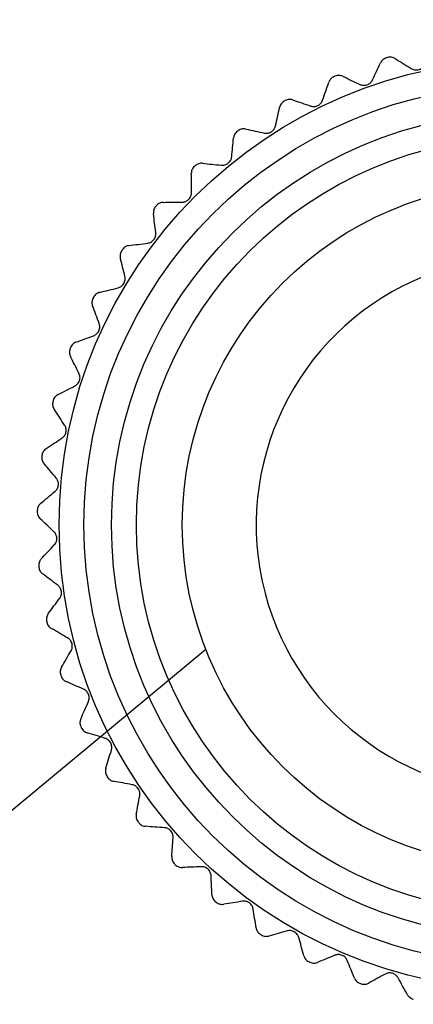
# Model space of a CAD drawing. Header units: millimetres. Extents: x 13 to 546, y 13 to 419.
# Tile 2 of 19: x 92 to 103, y 129 to 155. Entities that reach past the tile are written whole.
import ezdxf

# ---------------------------------------------------------------- set-up
doc = ezdxf.new("R2010")
doc.units = ezdxf.units.MM
doc.header["$LTSCALE"] = 2
doc.linetypes.add('SLD-Solid', pattern=[0])
doc.layers.add('DIMENSIONS', color=140, linetype='SLD-Solid', lineweight=25)
doc.layers.add('TEXT', color=140, linetype='SLD-Solid', lineweight=25)
doc.styles.add('SLDTEXTSTYLE0', font='TXT', dxfattribs={"width": 0.7})
doc.dimstyles.new('SLDDIMSTYLE3', dxfattribs={"dimtxt": 4.316016, "dimasz": 6.604, "dimexe": 0, "dimexo": 0.0625, "dimgap": 1.079004, "dimtad": 0, "dimtih": 1, "dimtoh": 1, "dimdec": 1, "dimrnd": 1e-09, "dimzin": 12, "dimdsep": 46, "dimtxsty": 'SLDTEXTSTYLE0', "dimsah": 1, "dimcen": 0, "dimadec": 0, "dimazin": 3, "dimtfac": 1, "dimtdec": 1, "dimtofl": 0, "dimtmove": 0, "dimatfit": 3, "dimfxl": 0, "dimfrac": 2, "dimtolj": 1, "dimtzin": 12, "dimarcsym": 0})
doc.dimstyles.new('SLDDIMSTYLE4', dxfattribs={"dimtxt": 0.18, "dimasz": 6.604, "dimexe": 0, "dimexo": 0.0625, "dimgap": 0, "dimtad": 0, "dimtih": 1, "dimtoh": 1, "dimdec": 0, "dimrnd": 1e-09, "dimzin": 0, "dimdsep": 46, "dimtxsty": 'Standard', "dimblk1": 'NONE', "dimblk2": 'NONE', "dimsah": 1, "dimcen": 0.09, "dimadec": 0, "dimazin": 0, "dimtfac": 6.604, "dimtdec": 0, "dimtofl": 0, "dimtmove": 0, "dimatfit": 3, "dimldrblk": 'NONE', "dimfxl": 0, "dimfrac": 2, "dimtolj": 1, "dimtzin": 0, "dimarcsym": 0})

# ---------------------------------------------------------------- blocks, each defined once
blk = doc.blocks.new('_D_3')
at = {"layer": 'DIMENSIONS'}
for p, q in [((111.806, 149.801), (126.664, 169.663)), ((126.664, 169.663), (138.419, 169.663))]:
    blk.add_line(p, q, dxfattribs=at)
blk.add_solid([(111.806, 149.801), (116.576, 154.48), (114.949, 155.697)], dxfattribs=at)
at = {"layer": 'DIMENSIONS', "char_height": 4.2333, "attachment_point": 1, "style": 'SLDTEXTSTYLE0'}
for s, insert in [('7/8-16', (142.919, 178.55)), ('FEMALE', (141.594, 171.691)), ('THREAD', (140.951, 164.831))]:
    blk.add_mtext(s, dxfattribs=dict(at, insert=insert))
blk = doc.blocks.new('_None')

msp = doc.modelspace()

# ---------------------------------------------------------------- linework, layer by layer
for radius in [12.34, 11.68, 10.95, 10.29, 9.07]:
    msp.add_circle((105.643, 141.561), radius)
for radius, start, end in [(12.925, 106.2963, 106.431), (12.925, 112.8417, 112.9764), (12.925, 119.3872, 119.5219), (12.925, 125.9326, 126.0674), (12.925, 132.4781, 132.6128), (12.925, 139.0236, 139.1583), (12.925, 145.569, 145.7037), (7.11, 109.087, 70.913), (12.925, 152.1145, 152.2492), (12.925, 158.6599, 158.7946), (12.925, 165.2054, 165.3401), (12.925, 171.7508, 171.8855), (12.925, 178.2963, 178.431), (12.925, 184.8417, 184.9764), (12.925, 191.3872, 191.5219), (12.925, 197.9326, 198.0674), (12.925, 204.4781, 204.6128), (12.925, 211.0236, 211.1583), (12.925, 217.569, 217.7037), (12.925, 224.1145, 224.2492), (12.925, 230.6599, 230.7946), (12.925, 237.2054, 237.3401), (12.925, 243.7508, 243.8855), (12.925, 250.2963, 250.431)]:
    msp.add_arc((105.643, 141.561), radius, start, end)
for points, knots in [([(101.987, 153.958), (101.95, 153.947), (101.917, 153.928), (101.864, 153.88), (101.845, 153.853), (101.832, 153.825)], [0, 0, 0, 0, 0.5, 0.5, 1, 1, 1, 1]), ([(102.218, 153.939), (102.192, 153.955), (102.161, 153.968), (102.092, 153.979), (102.053, 153.977), (102.016, 153.967)], [0, 0, 0, 0, 0.5, 0.5, 1, 1, 1, 1]), ([(102.645, 153.673), (102.669, 153.658), (102.698, 153.646), (102.763, 153.634), (102.799, 153.634), (102.868, 153.65), (102.901, 153.666), (102.953, 153.705), (102.974, 153.729), (102.989, 153.753)], [0, 0, 0, 0, 0.25, 0.25, 0.5, 0.5, 0.75, 0.75, 1, 1, 1, 1]), ([(100.598, 153.46), (100.562, 153.445), (100.531, 153.422), (100.484, 153.369), (100.469, 153.34), (100.459, 153.311)], [0, 0, 0, 0, 0.5, 0.5, 1, 1, 1, 1]), ([(100.83, 153.468), (100.802, 153.481), (100.77, 153.49), (100.699, 153.493), (100.661, 153.487), (100.626, 153.472)], [0, 0, 0, 0, 0.5, 0.5, 1, 1, 1, 1]), ([(101.284, 153.253), (101.31, 153.24), (101.34, 153.232), (101.405, 153.227), (101.441, 153.231), (101.508, 153.255), (101.539, 153.274), (101.586, 153.319), (101.604, 153.345), (101.617, 153.371)], [0, 0, 0, 0, 0.25, 0.25, 0.5, 0.5, 0.75, 0.75, 1, 1, 1, 1]), ([(99.274, 152.808), (99.24, 152.789), (99.212, 152.762), (99.172, 152.704), (99.16, 152.674), (99.153, 152.643)], [0, 0, 0, 0, 0.5, 0.5, 1, 1, 1, 1]), ([(99.504, 152.841), (99.474, 152.851), (99.442, 152.857), (99.371, 152.852), (99.334, 152.842), (99.3, 152.823)], [0, 0, 0, 0, 0.5, 0.5, 1, 1, 1, 1]), ([(99.979, 152.679), (100.007, 152.67), (100.037, 152.665), (100.103, 152.668), (100.138, 152.676), (100.202, 152.707), (100.23, 152.73), (100.272, 152.78), (100.287, 152.808), (100.296, 152.835)], [0, 0, 0, 0, 0.25, 0.25, 0.5, 0.5, 0.75, 0.75, 1, 1, 1, 1]), ([(98.749, 151.961), (98.777, 151.955), (98.808, 151.954), (98.873, 151.964), (98.907, 151.976), (98.967, 152.014), (98.992, 152.04), (99.028, 152.095), (99.04, 152.124), (99.046, 152.153)], [0, 0, 0, 0, 0.25, 0.25, 0.5, 0.5, 0.75, 0.75, 1, 1, 1, 1]), ([(98.033, 152.008), (98.002, 151.986), (97.977, 151.956), (97.944, 151.894), (97.935, 151.862), (97.932, 151.831)], [0, 0, 0, 0, 0.5, 0.5, 1, 1, 1, 1]), ([(98.258, 152.068), (98.228, 152.075), (98.194, 152.076), (98.125, 152.063), (98.089, 152.049), (98.058, 152.026)], [0, 0, 0, 0, 0.5, 0.5, 1, 1, 1, 1]), ([(97.608, 151.108), (97.637, 151.105), (97.668, 151.107), (97.731, 151.124), (97.763, 151.14), (97.819, 151.185), (97.841, 151.214), (97.871, 151.272), (97.879, 151.303), (97.882, 151.331)], [0, 0, 0, 0, 0.25, 0.25, 0.5, 0.5, 0.75, 0.75, 1, 1, 1, 1]), ([(96.892, 151.073), (96.864, 151.047), (96.842, 151.015), (96.816, 150.949), (96.811, 150.916), (96.811, 150.885)], [0, 0, 0, 0, 0.5, 0.5, 1, 1, 1, 1]), ([(97.108, 151.158), (97.077, 151.161), (97.044, 151.158), (96.977, 151.138), (96.943, 151.12), (96.915, 151.093)], [0, 0, 0, 0, 0.5, 0.5, 1, 1, 1, 1]), ([(96.572, 150.13), (96.601, 150.13), (96.632, 150.135), (96.693, 150.16), (96.723, 150.18), (96.772, 150.231), (96.791, 150.262), (96.814, 150.323), (96.819, 150.354), (96.819, 150.383)], [0, 0, 0, 0, 0.25, 0.25, 0.5, 0.5, 0.75, 0.75, 1, 1, 1, 1]), ([(95.865, 150.013), (95.84, 149.984), (95.822, 149.95), (95.804, 149.882), (95.802, 149.849), (95.806, 149.818)], [0, 0, 0, 0, 0.5, 0.5, 1, 1, 1, 1]), ([(96.07, 150.122), (96.039, 150.122), (96.006, 150.116), (95.942, 150.088), (95.91, 150.066), (95.885, 150.036)], [0, 0, 0, 0, 0.5, 0.5, 1, 1, 1, 1]), ([(95.655, 149.04), (95.683, 149.043), (95.713, 149.052), (95.771, 149.084), (95.798, 149.107), (95.842, 149.163), (95.857, 149.196), (95.873, 149.26), (95.874, 149.291), (95.87, 149.32)], [0, 0, 0, 0, 0.25, 0.25, 0.5, 0.5, 0.75, 0.75, 1, 1, 1, 1]), ([(95.156, 148.975), (95.126, 148.971), (95.094, 148.961), (95.033, 148.926), (95.004, 148.901), (94.982, 148.869)], [0, 0, 0, 0, 0.5, 0.5, 1, 1, 1, 1]), ([(94.965, 148.844), (94.943, 148.812), (94.93, 148.776), (94.919, 148.706), (94.921, 148.673), (94.929, 148.643)], [0, 0, 0, 0, 0.5, 0.5, 1, 1, 1, 1]), ([(94.867, 147.852), (94.895, 147.859), (94.924, 147.872), (94.978, 147.909), (95.003, 147.935), (95.039, 147.996), (95.051, 148.031), (95.059, 148.096), (95.057, 148.127), (95.05, 148.155)], [0, 0, 0, 0, 0.25, 0.25, 0.5, 0.5, 0.75, 0.75, 1, 1, 1, 1]), ([(94.38, 147.732), (94.349, 147.724), (94.319, 147.711), (94.263, 147.669), (94.237, 147.64), (94.219, 147.606)], [0, 0, 0, 0, 0.5, 0.5, 1, 1, 1, 1]), ([(94.204, 147.579), (94.186, 147.545), (94.177, 147.507), (94.175, 147.437), (94.181, 147.404), (94.192, 147.375)], [0, 0, 0, 0, 0.5, 0.5, 1, 1, 1, 1]), ([(94.22, 146.583), (94.247, 146.593), (94.274, 146.609), (94.323, 146.652), (94.345, 146.681), (94.375, 146.745), (94.382, 146.781), (94.383, 146.847), (94.377, 146.877), (94.367, 146.905)], [0, 0, 0, 0, 0.25, 0.25, 0.5, 0.5, 0.75, 0.75, 1, 1, 1, 1]), ([(93.75, 146.408), (93.72, 146.397), (93.692, 146.38), (93.64, 146.332), (93.618, 146.3), (93.604, 146.264)], [0, 0, 0, 0, 0.5, 0.5, 1, 1, 1, 1]), ([(93.593, 146.236), (93.579, 146.2), (93.574, 146.162), (93.58, 146.091), (93.589, 146.06), (93.603, 146.032)], [0, 0, 0, 0, 0.5, 0.5, 1, 1, 1, 1]), ([(93.722, 145.248), (93.748, 145.261), (93.773, 145.28), (93.817, 145.329), (93.835, 145.36), (93.857, 145.427), (93.861, 145.463), (93.854, 145.529), (93.845, 145.559), (93.831, 145.584)], [0, 0, 0, 0, 0.25, 0.25, 0.5, 0.5, 0.75, 0.75, 1, 1, 1, 1]), ([(93.139, 144.832), (93.129, 144.794), (93.128, 144.756), (93.142, 144.687), (93.155, 144.656), (93.172, 144.63)], [0, 0, 0, 0, 0.5, 0.5, 1, 1, 1, 1]), ([(93.275, 145.02), (93.247, 145.006), (93.22, 144.986), (93.175, 144.933), (93.156, 144.899), (93.146, 144.861)], [0, 0, 0, 0, 0.5, 0.5, 1, 1, 1, 1]), ([(93.38, 143.865), (93.404, 143.881), (93.426, 143.902), (93.464, 143.956), (93.479, 143.989), (93.493, 144.059), (93.493, 144.095), (93.479, 144.159), (93.466, 144.188), (93.45, 144.212)], [0, 0, 0, 0, 0.25, 0.25, 0.5, 0.5, 0.75, 0.75, 1, 1, 1, 1]), ([(92.961, 143.588), (92.935, 143.571), (92.911, 143.548), (92.872, 143.489), (92.857, 143.454), (92.852, 143.415)], [0, 0, 0, 0, 0.5, 0.5, 1, 1, 1, 1]), ([(92.847, 143.385), (92.842, 143.347), (92.846, 143.309), (92.867, 143.241), (92.884, 143.213), (92.904, 143.189)], [0, 0, 0, 0, 0.5, 0.5, 1, 1, 1, 1]), ([(93.197, 142.452), (93.219, 142.471), (93.239, 142.495), (93.271, 142.552), (93.282, 142.586), (93.288, 142.657), (93.283, 142.693), (93.262, 142.756), (93.246, 142.782), (93.227, 142.805)], [0, 0, 0, 0, 0.25, 0.25, 0.5, 0.5, 0.75, 0.75, 1, 1, 1, 1]), ([(92.723, 141.915), (92.722, 141.876), (92.73, 141.838), (92.759, 141.774), (92.778, 141.747), (92.801, 141.726)], [0, 0, 0, 0, 0.5, 0.5, 1, 1, 1, 1]), ([(92.812, 142.129), (92.789, 142.109), (92.767, 142.083), (92.735, 142.021), (92.725, 141.984), (92.724, 141.945)], [0, 0, 0, 0, 0.5, 0.5, 1, 1, 1, 1]), ([(93.176, 141.028), (93.196, 141.049), (93.214, 141.075), (93.238, 141.135), (93.245, 141.171), (93.243, 141.242), (93.234, 141.277), (93.206, 141.336), (93.187, 141.361), (93.166, 141.381)], [0, 0, 0, 0, 0.25, 0.25, 0.5, 0.5, 0.75, 0.75, 1, 1, 1, 1]), ([(92.831, 140.663), (92.81, 140.64), (92.792, 140.612), (92.767, 140.547), (92.761, 140.508), (92.764, 140.47)], [0, 0, 0, 0, 0.5, 0.5, 1, 1, 1, 1]), ([(92.767, 140.44), (92.77, 140.401), (92.782, 140.365), (92.818, 140.304), (92.841, 140.28), (92.866, 140.261)], [0, 0, 0, 0, 0.5, 0.5, 1, 1, 1, 1]), ([(93.318, 139.61), (93.336, 139.633), (93.35, 139.661), (93.368, 139.724), (93.371, 139.76), (93.361, 139.83), (93.348, 139.864), (93.313, 139.92), (93.291, 139.943), (93.268, 139.96)], [0, 0, 0, 0, 0.25, 0.25, 0.5, 0.5, 0.75, 0.75, 1, 1, 1, 1]), ([(93.017, 139.208), (92.999, 139.183), (92.984, 139.154), (92.966, 139.085), (92.965, 139.047), (92.972, 139.009)], [0, 0, 0, 0, 0.5, 0.5, 1, 1, 1, 1]), ([(92.978, 138.979), (92.986, 138.941), (93.003, 138.906), (93.045, 138.85), (93.07, 138.829), (93.097, 138.813)], [0, 0, 0, 0, 0.5, 0.5, 1, 1, 1, 1]), ([(93.621, 138.218), (93.636, 138.243), (93.647, 138.272), (93.657, 138.337), (93.656, 138.373), (93.638, 138.442), (93.621, 138.474), (93.58, 138.525), (93.556, 138.545), (93.531, 138.56)], [0, 0, 0, 0, 0.25, 0.25, 0.5, 0.5, 0.75, 0.75, 1, 1, 1, 1]), ([(93.368, 137.784), (93.352, 137.757), (93.341, 137.726), (93.331, 137.657), (93.334, 137.618), (93.346, 137.581)], [0, 0, 0, 0, 0.5, 0.5, 1, 1, 1, 1]), ([(93.355, 137.552), (93.367, 137.515), (93.388, 137.483), (93.436, 137.432), (93.464, 137.413), (93.492, 137.401)], [0, 0, 0, 0, 0.5, 0.5, 1, 1, 1, 1]), ([(94.08, 136.869), (94.092, 136.896), (94.1, 136.926), (94.103, 136.992), (94.097, 137.027), (94.072, 137.094), (94.051, 137.124), (94.005, 137.17), (93.979, 137.187), (93.952, 137.199)], [0, 0, 0, 0, 0.25, 0.25, 0.5, 0.5, 0.75, 0.75, 1, 1, 1, 1]), ([(93.878, 136.41), (93.866, 136.381), (93.858, 136.349), (93.856, 136.279), (93.864, 136.241), (93.88, 136.205)], [0, 0, 0, 0, 0.5, 0.5, 1, 1, 1, 1]), ([(93.892, 136.178), (93.908, 136.143), (93.932, 136.112), (93.987, 136.067), (94.016, 136.052), (94.046, 136.043)], [0, 0, 0, 0, 0.5, 0.5, 1, 1, 1, 1]), ([(94.691, 135.582), (94.699, 135.61), (94.703, 135.64), (94.699, 135.706), (94.689, 135.741), (94.656, 135.804), (94.633, 135.831), (94.581, 135.872), (94.553, 135.886), (94.526, 135.895)], [0, 0, 0, 0, 0.25, 0.25, 0.5, 0.5, 0.75, 0.75, 1, 1, 1, 1]), ([(94.542, 135.102), (94.533, 135.072), (94.529, 135.039), (94.535, 134.969), (94.547, 134.933), (94.567, 134.899)], [0, 0, 0, 0, 0.5, 0.5, 1, 1, 1, 1]), ([(94.582, 134.873), (94.602, 134.84), (94.63, 134.813), (94.689, 134.774), (94.72, 134.763), (94.75, 134.757)], [0, 0, 0, 0, 0.5, 0.5, 1, 1, 1, 1]), ([(95.443, 134.372), (95.449, 134.401), (95.45, 134.432), (95.437, 134.497), (95.424, 134.53), (95.384, 134.589), (95.358, 134.614), (95.302, 134.648), (95.272, 134.659), (95.244, 134.664)], [0, 0, 0, 0, 0.25, 0.25, 0.5, 0.5, 0.75, 0.75, 1, 1, 1, 1]), ([(95.351, 133.879), (95.345, 133.848), (95.345, 133.815), (95.359, 133.746), (95.375, 133.711), (95.398, 133.68)], [0, 0, 0, 0, 0.5, 0.5, 1, 1, 1, 1]), ([(95.417, 133.656), (95.441, 133.625), (95.471, 133.602), (95.534, 133.57), (95.566, 133.562), (95.597, 133.56)], [0, 0, 0, 0, 0.5, 0.5, 1, 1, 1, 1]), ([(96.329, 133.257), (96.331, 133.286), (96.329, 133.317), (96.309, 133.379), (96.292, 133.411), (96.246, 133.465), (96.217, 133.486), (96.157, 133.515), (96.127, 133.522), (96.098, 133.524)], [0, 0, 0, 0, 0.25, 0.25, 0.5, 0.5, 0.75, 0.75, 1, 1, 1, 1]), ([(96.293, 132.756), (96.291, 132.725), (96.295, 132.692), (96.317, 132.625), (96.336, 132.592), (96.363, 132.564)], [0, 0, 0, 0, 0.5, 0.5, 1, 1, 1, 1]), ([(96.385, 132.542), (96.412, 132.514), (96.444, 132.494), (96.51, 132.47), (96.543, 132.465), (96.574, 132.467)], [0, 0, 0, 0, 0.5, 0.5, 1, 1, 1, 1]), ([(97.337, 132.249), (97.335, 132.278), (97.329, 132.309), (97.303, 132.369), (97.282, 132.398), (97.23, 132.446), (97.198, 132.465), (97.136, 132.486), (97.105, 132.489), (97.076, 132.488)], [0, 0, 0, 0, 0.25, 0.25, 0.5, 0.5, 0.75, 0.75, 1, 1, 1, 1]), ([(97.358, 131.747), (97.359, 131.716), (97.367, 131.684), (97.396, 131.62), (97.419, 131.589), (97.449, 131.565)], [0, 0, 0, 0, 0.5, 0.5, 1, 1, 1, 1]), ([(97.473, 131.545), (97.503, 131.521), (97.538, 131.504), (97.606, 131.488), (97.639, 131.487), (97.67, 131.492)], [0, 0, 0, 0, 0.5, 0.5, 1, 1, 1, 1]), ([(98.452, 131.363), (98.448, 131.392), (98.438, 131.421), (98.405, 131.478), (98.381, 131.505), (98.324, 131.547), (98.29, 131.561), (98.226, 131.575), (98.195, 131.575), (98.166, 131.571)], [0, 0, 0, 0, 0.25, 0.25, 0.5, 0.5, 0.75, 0.75, 1, 1, 1, 1]), ([(98.531, 130.867), (98.536, 130.836), (98.546, 130.805), (98.583, 130.745), (98.61, 130.717), (98.642, 130.696)], [0, 0, 0, 0, 0.5, 0.5, 1, 1, 1, 1]), ([(98.668, 130.679), (98.701, 130.658), (98.737, 130.646), (98.807, 130.637), (98.84, 130.641), (98.87, 130.649)], [0, 0, 0, 0, 0.5, 0.5, 1, 1, 1, 1]), ([(99.662, 130.61), (99.654, 130.638), (99.641, 130.666), (99.601, 130.719), (99.575, 130.743), (99.513, 130.778), (99.478, 130.788), (99.413, 130.795), (99.382, 130.791), (99.354, 130.784)], [0, 0, 0, 0, 0.25, 0.25, 0.5, 0.5, 0.75, 0.75, 1, 1, 1, 1]), ([(100.949, 129.999), (100.938, 130.026), (100.922, 130.053), (100.877, 130.101), (100.848, 130.122), (100.782, 130.149), (100.746, 130.156), (100.681, 130.155), (100.65, 130.148), (100.623, 130.137)], [0, 0, 0, 0, 0.25, 0.25, 0.5, 0.5, 0.75, 0.75, 1, 1, 1, 1]), ([(99.796, 130.126), (99.804, 130.096), (99.819, 130.066), (99.862, 130.011), (99.892, 129.986), (99.926, 129.969)], [0, 0, 0, 0, 0.5, 0.5, 1, 1, 1, 1]), ([(99.954, 129.955), (99.989, 129.938), (100.026, 129.93), (100.097, 129.929), (100.129, 129.936), (100.158, 129.948)], [0, 0, 0, 0, 0.5, 0.5, 1, 1, 1, 1]), ([(102.297, 129.54), (102.283, 129.565), (102.264, 129.59), (102.214, 129.632), (102.183, 129.65), (102.115, 129.67), (102.078, 129.672), (102.013, 129.663), (101.984, 129.653), (101.958, 129.639)], [0, 0, 0, 0, 0.25, 0.25, 0.5, 0.5, 0.75, 0.75, 1, 1, 1, 1]), ([(101.138, 129.534), (101.149, 129.505), (101.167, 129.477), (101.217, 129.427), (101.249, 129.406), (101.285, 129.393)], [0, 0, 0, 0, 0.5, 0.5, 1, 1, 1, 1]), ([(101.314, 129.382), (101.35, 129.369), (101.389, 129.366), (101.459, 129.373), (101.49, 129.384), (101.517, 129.399)], [0, 0, 0, 0, 0.5, 0.5, 1, 1, 1, 1]), ([(102.538, 129.099), (102.553, 129.072), (102.574, 129.046), (102.629, 129.002), (102.663, 128.984), (102.701, 128.975)], [0, 0, 0, 0, 0.5, 0.5, 1, 1, 1, 1])]:
    msp.add_open_spline(points, degree=3, knots=knots)
for points in [[(102.218, 153.939), (102.36, 153.851), (102.502, 153.762), (102.645, 153.673)], [(101.617, 153.371), (101.689, 153.523), (101.76, 153.675), (101.832, 153.825)], [(100.83, 153.468), (100.98, 153.396), (101.132, 153.325), (101.284, 153.253)], [(100.296, 152.835), (100.351, 152.995), (100.405, 153.153), (100.459, 153.311)], [(99.046, 152.153), (99.082, 152.317), (99.117, 152.48), (99.153, 152.643)], [(99.504, 152.841), (99.662, 152.788), (99.82, 152.734), (99.979, 152.679)], [(98.258, 152.068), (98.421, 152.033), (98.584, 151.997), (98.749, 151.961)], [(97.882, 151.331), (97.899, 151.499), (97.915, 151.665), (97.932, 151.831)], [(97.108, 151.158), (97.274, 151.141), (97.441, 151.124), (97.608, 151.108)], [(96.819, 150.383), (96.816, 150.551), (96.814, 150.719), (96.811, 150.885)], [(96.07, 150.122), (96.237, 150.125), (96.404, 150.127), (96.572, 150.13)], [(95.87, 149.32), (95.849, 149.487), (95.827, 149.653), (95.806, 149.818)], [(95.156, 148.975), (95.322, 148.997), (95.488, 149.018), (95.655, 149.04)], [(95.05, 148.155), (95.009, 148.318), (94.969, 148.481), (94.929, 148.643)], [(94.38, 147.732), (94.541, 147.772), (94.704, 147.812), (94.867, 147.852)], [(94.367, 146.905), (94.308, 147.062), (94.25, 147.219), (94.192, 147.375)], [(93.75, 146.408), (93.906, 146.466), (94.063, 146.524), (94.22, 146.583)], [(93.831, 145.584), (93.755, 145.734), (93.679, 145.883), (93.603, 146.032)], [(93.275, 145.02), (93.423, 145.096), (93.572, 145.172), (93.722, 145.248)], [(93.45, 144.212), (93.357, 144.352), (93.264, 144.492), (93.172, 144.63)], [(92.961, 143.588), (93.1, 143.68), (93.239, 143.772), (93.38, 143.865)], [(93.227, 142.805), (93.119, 142.933), (93.011, 143.061), (92.904, 143.189)], [(92.812, 142.129), (92.94, 142.236), (93.068, 142.344), (93.197, 142.452)], [(93.166, 141.381), (93.044, 141.497), (92.922, 141.612), (92.801, 141.726)], [(92.831, 140.663), (92.946, 140.784), (93.061, 140.906), (93.176, 141.028)], [(93.268, 139.96), (93.133, 140.061), (92.999, 140.161), (92.866, 140.261)], [(93.017, 139.208), (93.117, 139.342), (93.217, 139.476), (93.318, 139.61)], [(93.531, 138.56), (93.386, 138.645), (93.241, 138.729), (93.097, 138.813)], [(93.368, 137.784), (93.452, 137.928), (93.536, 138.073), (93.621, 138.218)], [(93.952, 137.199), (93.798, 137.267), (93.645, 137.334), (93.492, 137.401)], [(93.878, 136.41), (93.945, 136.562), (94.013, 136.715), (94.08, 136.869)], [(94.526, 135.895), (94.365, 135.944), (94.205, 135.994), (94.046, 136.043)], [(94.542, 135.102), (94.591, 135.261), (94.641, 135.421), (94.691, 135.582)], [(95.244, 134.664), (95.079, 134.695), (94.914, 134.726), (94.75, 134.757)], [(95.351, 133.879), (95.381, 134.043), (95.412, 134.207), (95.443, 134.372)], [(96.098, 133.524), (95.93, 133.536), (95.763, 133.548), (95.597, 133.56)], [(96.293, 132.756), (96.305, 132.922), (96.317, 133.089), (96.329, 133.257)], [(97.076, 132.488), (96.908, 132.481), (96.741, 132.474), (96.574, 132.467)], [(97.358, 131.747), (97.351, 131.914), (97.344, 132.081), (97.337, 132.249)], [(98.166, 131.571), (98, 131.544), (97.835, 131.518), (97.67, 131.492)], [(98.531, 130.867), (98.505, 131.032), (98.479, 131.197), (98.452, 131.363)], [(99.354, 130.784), (99.192, 130.739), (99.03, 130.694), (98.87, 130.649)], [(99.796, 130.126), (99.752, 130.286), (99.707, 130.448), (99.662, 130.61)], [(100.623, 130.137), (100.467, 130.074), (100.312, 130.011), (100.158, 129.948)], [(101.138, 129.534), (101.075, 129.688), (101.012, 129.843), (100.949, 129.999)], [(101.958, 129.639), (101.811, 129.559), (101.664, 129.478), (101.517, 129.399)], [(102.538, 129.099), (102.458, 129.245), (102.378, 129.392), (102.297, 129.54)]]:
    msp.add_open_spline(points, degree=3)
at = {"layer": 'TEXT'}
msp.add_circle((105.643, 141.561), 9.07, dxfattribs=at)

# ---------------------------------------------------------------- dimensions: what is measured, and where the dimension line sits
at = {"layer": 'DIMENSIONS'}
dim = msp.add_diameter_dim_2p(p1=(99.479, 133.321), p2=(111.806, 149.801), text='7/8-16\\PFEMALE\\PTHREAD', dimstyle='SLDDIMSTYLE3', override={"dimpost": '<>'}, dxfattribs=at)
dim.commit()
dim.dimension.update_dxf_attribs({"geometry": '_D_3', "text_midpoint": (152.664, 169.663), "dimtype": 163})

# ---------------------------------------------------------------- leaders
at = {"layer": 'TEXT', "has_arrowhead": 0}
msp.add_leader([(97.198, 138.253), (85.858, 128.836), (73.158, 128.836)], dimstyle='SLDDIMSTYLE4', dxfattribs=at)

doc.saveas('drawing.dxf')
